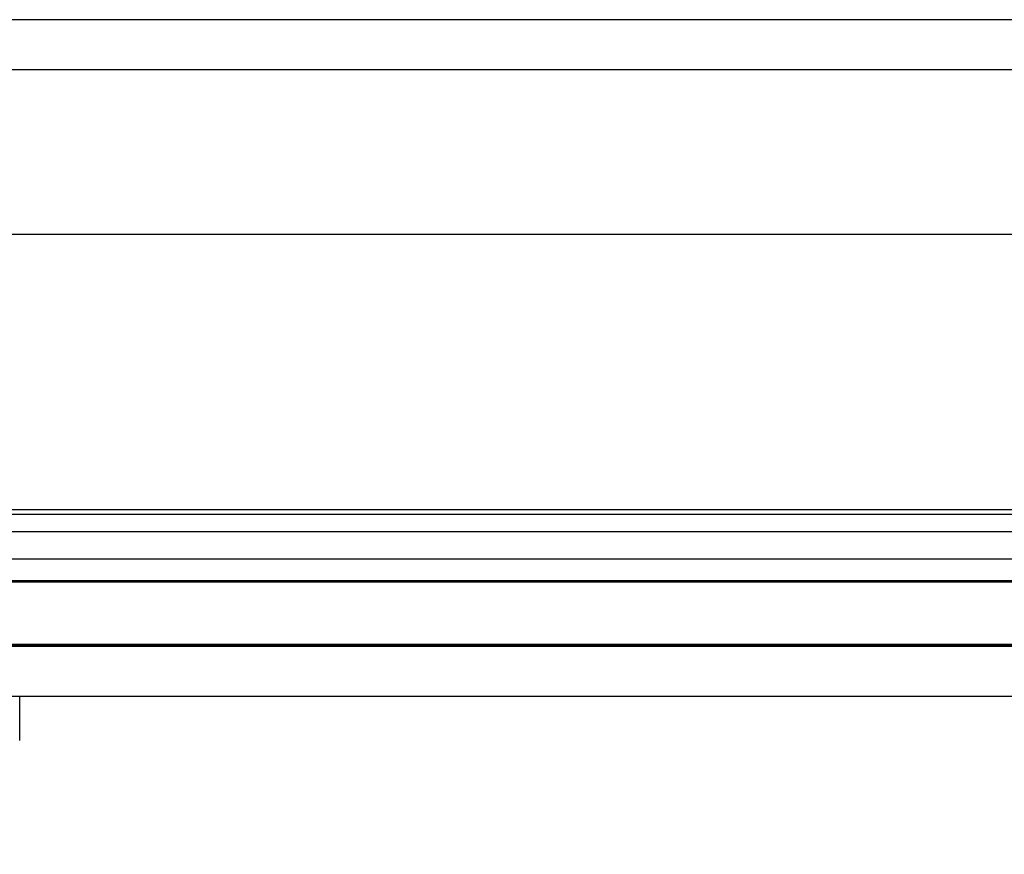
# Model space of a CAD drawing. Header units: inches. Extents: x 1 to 359, y -2 to 239.
# Tile 70 of 79: x 114.58 to 116.44, y 206.27 to 207.85. Entities that reach past the tile are written whole.
import ezdxf
from ezdxf.enums import TextEntityAlignment as Align
from ezdxf.lldxf.tags import DXFTag

# ---------------------------------------------------------------- set-up
doc = ezdxf.new("R2010")
doc.units = ezdxf.units.IN
doc.header["$MEASUREMENT"] = 0
for name, color, linetype in [('COM70220', 7, 'Continuous'), ('COM71196-7', 7, 'Continuous'), ('COM71298-2', 7, 'Continuous'), ('COM71299-2', 7, 'Continuous'), ('Default', 7, 'Continuous'), ('HAN13068', 7, 'Continuous')]:
    doc.layers.add(name, color=color, linetype=linetype)
doc.styles.add('SEACAD_Times_New_Roman', font='times.ttf')
tags = doc.linetypes.add('HIDDEN2', pattern=[0.1875, 0.125, -0.0625]).pattern_tags.tags
tags[6:7] = [DXFTag(74, 4), DXFTag(75, 0), DXFTag(340, '0'), DXFTag(46, 0.0), DXFTag(50, 0.0), DXFTag(44, 0.0), DXFTag(45, 0.0)]
tags[4:5] = [DXFTag(74, 4), DXFTag(75, 0), DXFTag(340, '0'), DXFTag(46, 0.0), DXFTag(50, 0.0), DXFTag(44, 0.0), DXFTag(45, 0.0)]
doc.dimstyles.new('HAMMOND_(STH_-_300x200)', dxfattribs={"dimtxt": 1.5, "dimasz": 1.875, "dimexe": 0.75, "dimexo": 0.75, "dimgap": 0.375, "dimtad": 0, "dimtih": 1, "dimtoh": 1, "dimzin": 0, "dimdsep": 46, "dimtxsty": 'SEACAD_Times_New_Roman', "dimblk1": '_SE_FILLED', "dimblk2": '_SE_FILLED', "dimsah": 1, "dimcen": 0.75, "dimadec": 0, "dimazin": 0, "dimtfac": 0.8, "dimtofl": 0, "dimtmove": 0, "dimatfit": 3, "dimfxl": 1, "dimtolj": 1, "dimtzin": 0, "dimarcsym": 0})

# ---------------------------------------------------------------- blocks, each defined once
blk = doc.blocks.new('SE3')
at = {"layer": 'COM70220', "color": 7, "linetype": 'HIDDEN2'}
for p, q in [((138.0684, 206.918), (111.6004, 206.918)), ((138.0684, 206.672), (111.6004, 206.672)), ((138.0684, 206.67), (111.6004, 206.67)), ((138.0684, 206.669), (111.6004, 206.669))]:
    blk.add_line(p, q, dxfattribs=at)
at = {"layer": 'COM71196-7', "color": 7, "linetype": 'Continuous'}
for p, q in [((138.7393, 207.448), (110.9295, 207.448)), ((138.6444, 206.573), (111.0244, 206.573))]:
    blk.add_line(p, q, dxfattribs=at)
at = {"layer": 'COM71196-7', "color": 7, "linetype": 'HIDDEN2'}
blk.add_line((138.6444, 206.668), (111.0244, 206.668), dxfattribs=at)
at = {"layer": 'COM71298-2', "color": 7, "linetype": 'HIDDEN2'}
for p, q in [((139.5514, 207.855), (79.6814, 207.855)), ((138.0214, 206.9268), (111.4834, 206.9268)), ((111.2337, 206.8857), (138.2711, 206.8857)), ((138.0214, 206.8332), (111.4834, 206.8332)), ((111.2334, 206.7907), (138.2714, 206.7907))]:
    blk.add_line(p, q, dxfattribs=at)
at = {"layer": 'COM71298-2', "color": 7, "linetype": 'Continuous'}
blk.add_line((139.5514, 207.76), (79.6814, 207.76), dxfattribs=at)
at = {"layer": 'COM71299-2', "color": 7, "linetype": 'HIDDEN2'}
blk.add_line((112.1164, 206.793), (138.2714, 206.793), dxfattribs=at)
at = {"layer": 'HAN13068', "color": 7, "linetype": 'Continuous'}
blk.add_line((114.5813, 206.49), (114.5813, 206.573), dxfattribs=at)
blk = doc.blocks.new('DMBLK58')
at = {"layer": 'Default', "linetype": 'Continuous', "transparency": 16777216}
for points in [[(112.7094, 201.7735), (112.7094, 202.3985), (110.8344, 202.086)], [(136.9594, 201.7735), (138.8344, 202.086), (136.9594, 202.3985)]]:
    blk.add_hatch(color=7, dxfattribs=at).paths.add_polyline_path(points)
at = {"layer": 'Default', "color": 7, "linetype": 'Continuous', "transparency": 16777216}
for p, q in [((138.8344, 206.303), (138.8344, 201.336)), ((110.8344, 206.013), (110.8344, 201.336)), ((110.8344, 202.086), (121.1637, 202.086)), ((128.5051, 202.086), (138.8344, 202.086))]:
    blk.add_line(p, q, dxfattribs=at)
at = {"layer": 'Default', "color": 7, "linetype": 'Continuous', "transparency": 16777216, "style": 'SEACAD_Times_New_Roman'}
for s, p in [('28.00', (122.2752, 202.836)), ('DOOR', (121.6887, 200.586))]:
    blk.add_text(s, height=1.5, dxfattribs=at).set_placement(p, align=Align.TOP_LEFT)
blk = doc.blocks.new('_SE_FILLED')
at = {"color": 0}
blk.add_line((0, 0), (-1, 0), dxfattribs=at)
blk.add_solid([(0, 0), (-1, -0.1665), (-1, 0.1665), (0, 0)], dxfattribs=at)

msp = doc.modelspace()

# ---------------------------------------------------------------- block references
at = {"layer": 'Default'}
msp.add_blockref('SE3', (0, 0), dxfattribs=at)

# ---------------------------------------------------------------- dimensions: what is measured, and where the dimension line sits
at = {"layer": 'Default', "color": 7, "linetype": 'Continuous'}
dim = msp.add_linear_dim(base=(138.8344, 202.086), p1=(110.8344, 206.763), p2=(138.8344, 207.053), text='\\A1;<>\\PDOOR', dimstyle='HAMMOND_(STH_-_300x200)', dxfattribs=at)
dim.commit()
dim.dimension.update_dxf_attribs({"geometry": 'DMBLK58', "text_midpoint": (124.8344, 202.086), "dimtype": 160})

doc.saveas('drawing.dxf')
